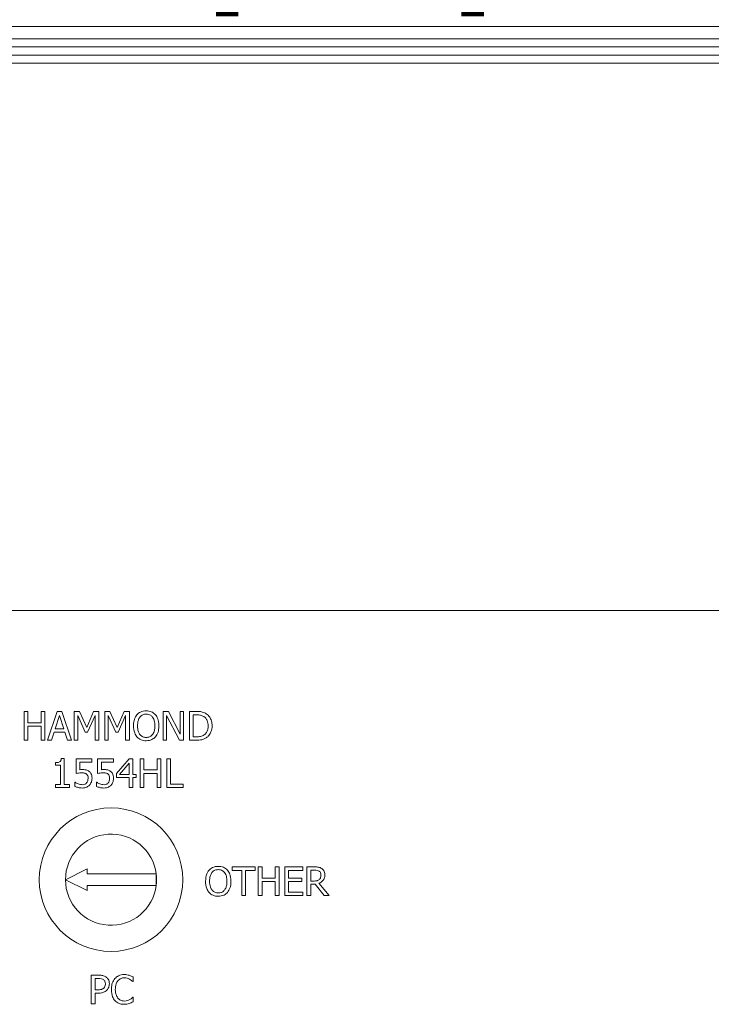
# Model space of a CAD drawing. Header units: millimetres. Extents: x 15 to 916, y 15 to 705.
# Tile 4 of 19: x 203 to 252, y 143 to 212. Entities that reach past the tile are written whole.
import ezdxf

# ---------------------------------------------------------------- set-up
doc = ezdxf.new("R2010")
doc.units = ezdxf.units.MM
doc.header["$LTSCALE"] = 3.333333
doc.layers.get('0').update_dxf_attribs({"lineweight": 25})
doc.layers.add('Dimension (ANSI)', color=7, linetype='Continuous', lineweight=9)
doc.layers.add('Visible (ANSI)', color=7, linetype='Continuous', lineweight=9)
doc.styles.add('Note Text (ANSI)', font='arial.ttf')
doc.dimstyles.new('Default - mm (ANSI)', dxfattribs={"dimscale": 3.333333, "dimtxt": 1.7, "dimasz": 2, "dimexe": 3.175, "dimexo": 1, "dimgap": 0.8, "dimtad": 0, "dimtih": 1, "dimtoh": 1, "dimrnd": 1e-08, "dimzin": 4, "dimdsep": 46, "dimtxsty": 'Note Text (ANSI)', "dimblk": 'Filled-1', "dimcen": 0.09, "dimdle": 10, "dimclrd": 256, "dimclre": 256, "dimclrt": 256, "dimadec": 1, "dimazin": 0, "dimtfac": 1.792941, "dimtofl": 0, "dimtmove": 0, "dimatfit": 3, "dimfxl": 1, "dimtolj": 1, "dimtzin": 0, "dimlwd": -1, "dimlwe": -1, "dimarcsym": 0})

# ---------------------------------------------------------------- blocks, each defined once
blk = doc.blocks.new('Filled-1')
at = {"color": 0}
for p, q in [((0, 0), (-1, 0.15)), ((-1, 0.15), (-1, -0.15)), ((-1, 0), (0, 0)), ((-1, -0.15), (0, 0))]:
    blk.add_line(p, q, dxfattribs=at)
at = {"color": 0, "flags": 128}
blk.add_lwpolyline([(-1, -0.15), (0, 0), (-1, 0.15), (-1, -0.15)], dxfattribs=at)
at = {"color": 0}
blk.add_solid([(-1, -0.15), (0, 0), (-1, 0.15), (-1, -0.15)], dxfattribs=at)
blk = doc.blocks.new('*D42')
at = {"layer": 'Defpoints', "color": 0, "transparency": 16777216}
for p in [(287.307, 236.996), (132.207, 205.621), (287.307, 205.621)]:
    blk.add_point(p, dxfattribs=at)
at = {"layer": 'Dimension (ANSI)', "transparency": 16777216}
for p, q in [((132.207, 208.955), (132.207, 247.579)), ((287.307, 208.955), (287.307, 247.579)), ((138.874, 236.996), (185.141, 236.996)), ((280.641, 236.996), (216.508, 236.996))]:
    blk.add_line(p, q, dxfattribs=at)
at = {"layer": 'Dimension (ANSI)', "transparency": 16777216, "xscale": 6.666666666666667, "yscale": 6.666666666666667, "zscale": 6.666666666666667, "rotation": 180}
blk.add_blockref('Filled-1', (132.207, 236.996), dxfattribs=at)
at = {"layer": 'Dimension (ANSI)', "transparency": 16777216, "xscale": 6.666666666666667, "yscale": 6.666666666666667, "zscale": 6.666666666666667}
blk.add_blockref('Filled-1', (287.307, 236.996), dxfattribs=at)
at = {"layer": 'Dimension (ANSI)', "transparency": 16777216, "attachment_point": 5, "style": 'Note Text (ANSI)'}
for s, insert, char_height in [('\\A1; 155.10', (200.824, 242.556), 5.66667), ('\\A1;[6.11]', (200.824, 230.698), 5.6667)]:
    blk.add_mtext(s, dxfattribs=dict(at, insert=insert, char_height=char_height))
blk = doc.blocks.new('*D43')
at = {"layer": 'Defpoints', "color": 0, "transparency": 16777216}
for p in [(296.757, 266.377), (122.757, 186.172), (296.757, 186.172)]:
    blk.add_point(p, dxfattribs=at)
at = {"layer": 'Dimension (ANSI)', "transparency": 16777216}
for p, q in [((122.757, 189.505), (122.757, 276.961)), ((296.757, 189.505), (296.757, 276.961)), ((129.424, 266.377), (184.436, 266.377)), ((290.091, 266.377), (215.803, 266.377))]:
    blk.add_line(p, q, dxfattribs=at)
at = {"layer": 'Dimension (ANSI)', "transparency": 16777216, "xscale": 6.666666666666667, "yscale": 6.666666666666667, "zscale": 6.666666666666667, "rotation": 180}
blk.add_blockref('Filled-1', (122.757, 266.377), dxfattribs=at)
at = {"layer": 'Dimension (ANSI)', "transparency": 16777216, "xscale": 6.666666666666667, "yscale": 6.666666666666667, "zscale": 6.666666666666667}
blk.add_blockref('Filled-1', (296.757, 266.377), dxfattribs=at)
at = {"layer": 'Dimension (ANSI)', "transparency": 16777216, "attachment_point": 5, "style": 'Note Text (ANSI)'}
for s, insert, char_height in [('\\A1; 174.00', (200.119, 271.937), 5.66667), ('\\A1;[6.85]', (200.119, 260.079), 5.6667)]:
    blk.add_mtext(s, dxfattribs=dict(at, insert=insert, char_height=char_height))
blk = doc.blocks.new('*D47')
at = {"layer": 'Defpoints', "color": 0, "transparency": 16777216}
for p in [(293.307, 250.864), (126.207, 195.121), (293.307, 195.121)]:
    blk.add_point(p, dxfattribs=at)
at = {"layer": 'Dimension (ANSI)', "transparency": 16777216}
for p, q in [((126.207, 198.455), (126.207, 261.447)), ((293.307, 198.455), (293.307, 261.447)), ((132.874, 250.864), (213.582, 250.864)), ((286.641, 250.864), (244.949, 250.864))]:
    blk.add_line(p, q, dxfattribs=at)
at = {"layer": 'Dimension (ANSI)', "transparency": 16777216, "xscale": 6.666666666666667, "yscale": 6.666666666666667, "zscale": 6.666666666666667, "rotation": 180}
blk.add_blockref('Filled-1', (126.207, 250.864), dxfattribs=at)
at = {"layer": 'Dimension (ANSI)', "transparency": 16777216, "xscale": 6.666666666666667, "yscale": 6.666666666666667, "zscale": 6.666666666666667}
blk.add_blockref('Filled-1', (293.307, 250.864), dxfattribs=at)
at = {"layer": 'Dimension (ANSI)', "transparency": 16777216, "attachment_point": 5, "style": 'Note Text (ANSI)'}
for s, insert, char_height in [('\\A1; 167.10', (229.265, 256.424), 5.66667), ('\\A1;[6.58]', (229.265, 244.566), 5.6667)]:
    blk.add_mtext(s, dxfattribs=dict(at, insert=insert, char_height=char_height))
blk = doc.blocks.new('*D48')
at = {"layer": 'Defpoints', "color": 0, "transparency": 16777216}
for p in [(143.757, 221.865), (143.757, 193.621), (275.757, 193.621)]:
    blk.add_point(p, dxfattribs=at)
at = {"layer": 'Dimension (ANSI)', "transparency": 16777216}
for p, q in [((143.757, 196.955), (143.757, 232.448)), ((275.757, 196.955), (275.757, 232.448)), ((150.424, 221.865), (210.717, 221.865)), ((269.091, 221.865), (242.084, 221.865))]:
    blk.add_line(p, q, dxfattribs=at)
at = {"layer": 'Dimension (ANSI)', "transparency": 16777216, "xscale": 6.666666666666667, "yscale": 6.666666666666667, "zscale": 6.666666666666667, "rotation": 180}
blk.add_blockref('Filled-1', (143.757, 221.865), dxfattribs=at)
at = {"layer": 'Dimension (ANSI)', "transparency": 16777216, "xscale": 6.666666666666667, "yscale": 6.666666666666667, "zscale": 6.666666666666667}
blk.add_blockref('Filled-1', (275.757, 221.865), dxfattribs=at)
at = {"layer": 'Dimension (ANSI)', "transparency": 16777216, "attachment_point": 5, "style": 'Note Text (ANSI)'}
for s, insert, char_height in [('\\A1; 132.00', (226.4, 227.426), 5.66667), ('\\A1;[5.20]', (226.4, 215.566), 5.6667)]:
    blk.add_mtext(s, dxfattribs=dict(at, insert=insert, char_height=char_height))
blk = doc.blocks.new('*D50')
at = {"layer": 'Defpoints', "color": 0, "transparency": 16777216}
for p in [(289.757, 170.496), (129.757, 151.621), (289.757, 151.621)]:
    blk.add_point(p, dxfattribs=at)
at = {"layer": 'Dimension (ANSI)', "transparency": 16777216}
for p, q in [((129.757, 154.955), (129.757, 181.08)), ((289.757, 154.955), (289.757, 181.08)), ((136.424, 170.496), (162.939, 170.496)), ((283.091, 170.496), (194.306, 170.496))]:
    blk.add_line(p, q, dxfattribs=at)
at = {"layer": 'Dimension (ANSI)', "transparency": 16777216, "xscale": 6.666666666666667, "yscale": 6.666666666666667, "zscale": 6.666666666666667, "rotation": 180}
blk.add_blockref('Filled-1', (129.757, 170.496), dxfattribs=at)
at = {"layer": 'Dimension (ANSI)', "transparency": 16777216, "xscale": 6.666666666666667, "yscale": 6.666666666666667, "zscale": 6.666666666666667}
blk.add_blockref('Filled-1', (289.757, 170.496), dxfattribs=at)
at = {"layer": 'Dimension (ANSI)', "transparency": 16777216, "attachment_point": 5, "style": 'Note Text (ANSI)'}
for s, insert, char_height in [('\\A1; 160.00', (178.622, 176.056), 5.66667), ('\\A1;[6.30]', (178.622, 164.198), 5.6667)]:
    blk.add_mtext(s, dxfattribs=dict(at, insert=insert, char_height=char_height))

msp = doc.modelspace()

# ---------------------------------------------------------------- linework, layer by layer
at = {"layer": 'Visible (ANSI)'}
for p, q in [((294.8079, 211.1888), (124.7064, 211.1888)), ((294.8079, 211.1714), (124.7064, 211.1714)), ((135.2069, 210.3214), (284.3074, 210.3214)), ((135.2069, 209.7687), (284.3074, 209.7687)), ((135.2069, 209.174), (284.3074, 209.174)), ((135.2069, 208.6214), (284.3074, 208.6214)), ((203.9573, 163.4564), (203.6915, 163.4564)), ((203.6915, 163.4564), (203.6915, 161.4564)), ((203.9573, 162.672), (203.9573, 163.4564)), ((205.1437, 163.4564), (204.8779, 163.4564)), ((204.8779, 163.4564), (204.8779, 162.672)), ((205.1437, 161.4564), (205.1437, 163.4564)), ((206.0076, 163.4564), (205.3333, 161.4564)), ((206.335, 163.4564), (206.0076, 163.4564)), ((207.0092, 161.4564), (206.335, 163.4564)), ((207.5619, 163.4564), (207.1988, 163.4564)), ((207.1988, 163.4564), (207.1988, 161.4564)), ((208.0611, 162.343), (207.5619, 163.4564)), ((208.544, 163.4564), (208.0611, 162.343)), ((208.9136, 163.4564), (208.544, 163.4564)), ((208.9136, 161.4564), (208.9136, 163.4564)), ((209.6818, 163.4564), (209.3188, 163.4564)), ((209.3188, 163.4564), (209.3188, 161.4564)), ((210.181, 162.343), (209.6818, 163.4564)), ((210.664, 163.4564), (210.181, 162.343)), ((211.0335, 163.4564), (210.664, 163.4564)), ((211.0335, 161.4564), (211.0335, 163.4564)), ((213.7628, 163.4564), (213.3852, 163.4564)), ((213.3852, 163.4564), (213.3852, 161.4564)), ((214.5684, 161.873), (213.7628, 163.4564)), ((214.8163, 163.4564), (214.5684, 163.4564)), ((214.5684, 163.4564), (214.5684, 161.873)), ((214.8163, 161.4564), (214.8163, 163.4564)), ((215.6769, 163.4564), (215.2215, 163.4564)), ((215.2215, 163.4564), (215.2215, 161.4564)), ((204.8779, 162.672), (203.9573, 162.672)), ((205.8568, 162.2425), (206.1648, 163.1842)), ((206.1648, 163.1842), (206.4744, 162.2425)), ((207.4468, 161.4564), (207.4468, 163.1793)), ((207.4468, 163.1793), (207.9638, 162.0075)), ((208.1259, 162.0075), (208.6478, 163.1793)), ((208.6478, 163.1793), (208.6478, 161.4564)), ((209.5667, 161.4564), (209.5667, 163.1793)), ((209.5667, 163.1793), (210.0838, 162.0075)), ((210.2458, 162.0075), (210.7677, 163.1793)), ((210.7677, 163.1793), (210.7677, 161.4564)), ((213.6332, 161.4564), (213.6332, 163.1809)), ((213.6332, 163.1809), (214.5181, 161.4564)), ((215.4873, 161.6866), (215.4873, 163.2263)), ((215.4873, 163.2263), (215.6899, 163.2263)), ((203.9573, 161.4564), (203.9573, 162.4354)), ((203.9573, 162.4354), (204.8779, 162.4354)), ((204.8779, 162.4354), (204.8779, 161.4564)), ((205.6024, 161.4564), (205.7839, 162.0156)), ((205.7839, 162.0156), (206.5473, 162.0156)), ((206.4744, 162.2425), (205.8568, 162.2425)), ((206.5473, 162.0156), (206.7288, 161.4564)), ((207.9638, 162.0075), (208.1259, 162.0075)), ((210.0838, 162.0075), (210.2458, 162.0075)), ((203.6915, 161.4564), (203.9573, 161.4564)), ((204.8779, 161.4564), (205.1437, 161.4564)), ((205.3333, 161.4564), (205.6024, 161.4564)), ((206.7288, 161.4564), (207.0092, 161.4564)), ((207.1988, 161.4564), (207.4468, 161.4564)), ((208.6478, 161.4564), (208.9136, 161.4564)), ((209.3188, 161.4564), (209.5667, 161.4564)), ((210.7677, 161.4564), (211.0335, 161.4564)), ((213.3852, 161.4564), (213.6332, 161.4564)), ((214.5181, 161.4564), (214.8163, 161.4564)), ((215.2215, 161.4564), (215.6818, 161.4564)), ((215.6899, 161.6866), (215.4873, 161.6866)), ((205.8755, 159.8912), (205.8755, 159.7081)), ((206.4962, 160.17), (206.2888, 160.17)), ((206.4962, 158.3677), (206.4962, 160.17)), ((208.4201, 160.1635), (207.3228, 160.1635)), ((207.3228, 160.1635), (207.3228, 159.1327)), ((207.5805, 159.3953), (207.5805, 159.9285)), ((207.5805, 159.9285), (208.4201, 159.9285)), ((208.4201, 159.9285), (208.4201, 160.1635)), ((209.9209, 160.1635), (208.8236, 160.1635)), ((208.8236, 160.1635), (208.8236, 159.1327)), ((209.0813, 159.3953), (209.0813, 159.9285)), ((209.0813, 159.9285), (209.9209, 159.9285)), ((209.9209, 159.9285), (209.9209, 160.1635)), ((211.023, 160.1635), (210.1283, 159.1327)), ((210.339, 159.0663), (211.0116, 159.8475)), ((211.0116, 159.8475), (211.0116, 159.0663)), ((211.2693, 160.1635), (211.023, 160.1635)), ((211.2693, 159.0663), (211.2693, 160.1635)), ((212.044, 160.1635), (211.7782, 160.1635)), ((211.7782, 160.1635), (211.7782, 158.1635)), ((212.044, 159.3791), (212.044, 160.1635)), ((213.2304, 160.1635), (212.9646, 160.1635)), ((212.9646, 160.1635), (212.9646, 159.3791)), ((213.2304, 158.1635), (213.2304, 160.1635)), ((213.6356, 160.1635), (213.6356, 158.1635)), ((213.9014, 160.1635), (213.6356, 160.1635)), ((213.9014, 158.4001), (213.9014, 160.1635)), ((205.8755, 159.7081), (206.2385, 159.7081)), ((206.2385, 159.7081), (206.2385, 158.3677)), ((212.9646, 159.3791), (212.044, 159.3791)), ((207.2596, 158.5184), (207.2402, 158.5184)), ((207.2402, 158.5184), (207.2402, 158.2348)), ((208.7604, 158.5184), (208.741, 158.5184)), ((208.741, 158.5184), (208.741, 158.2348)), ((210.1283, 159.1327), (210.1283, 158.8507)), ((210.1283, 158.8507), (211.0116, 158.8507)), ((211.0116, 159.0663), (210.339, 159.0663)), ((211.0116, 158.8507), (211.0116, 158.1635)), ((211.5076, 159.0663), (211.2693, 159.0663)), ((211.2693, 158.1635), (211.2693, 158.8507)), ((211.2693, 158.8507), (211.5076, 158.8507)), ((211.5076, 158.8507), (211.5076, 159.0663)), ((212.044, 158.1635), (212.044, 159.1424)), ((212.044, 159.1424), (212.9646, 159.1424)), ((212.9646, 159.1424), (212.9646, 158.1635)), ((205.8755, 158.3677), (205.8755, 158.1635)), ((206.2385, 158.3677), (205.8755, 158.3677)), ((205.8755, 158.1635), (206.8512, 158.1635)), ((206.8512, 158.3677), (206.4962, 158.3677)), ((206.8512, 158.1635), (206.8512, 158.3677)), ((211.0116, 158.1635), (211.2693, 158.1635)), ((211.7782, 158.1635), (212.044, 158.1635)), ((212.9646, 158.1635), (213.2304, 158.1635)), ((213.6356, 158.1635), (214.7944, 158.1635)), ((214.7944, 158.4001), (213.9014, 158.4001)), ((214.7944, 158.1635), (214.7944, 158.4001)), ((208.0822, 152.4832), (206.5822, 151.7332)), ((208.0822, 152.1332), (208.0822, 152.4832)), ((219.8098, 152.6214), (218.2021, 152.6214)), ((218.2021, 152.6214), (218.2021, 152.3847)), ((218.2021, 152.3847), (218.8731, 152.3847)), ((218.8731, 152.3847), (218.8731, 150.6214)), ((219.1389, 150.6214), (219.1389, 152.3847)), ((219.1389, 152.3847), (219.8098, 152.3847)), ((219.8098, 152.3847), (219.8098, 152.6214)), ((220.2782, 152.6214), (220.0124, 152.6214)), ((220.0124, 152.6214), (220.0124, 150.6214)), ((220.2782, 151.8369), (220.2782, 152.6214)), ((221.4646, 152.6214), (221.1988, 152.6214)), ((221.1988, 152.6214), (221.1988, 151.8369)), ((221.4646, 150.6214), (221.4646, 152.6214)), ((223.121, 152.6214), (221.8698, 152.6214)), ((221.8698, 152.6214), (221.8698, 150.6214)), ((222.1356, 151.8369), (222.1356, 152.3847)), ((222.1356, 152.3847), (223.121, 152.3847)), ((223.121, 152.3847), (223.121, 152.6214)), ((223.9282, 152.6214), (223.4128, 152.6214)), ((223.4128, 152.6214), (223.4128, 150.6214)), ((223.6786, 152.3912), (223.9427, 152.3912)), ((223.6786, 151.6392), (223.6786, 152.3912)), ((206.5822, 151.7332), (208.0822, 150.9832)), ((212.9069, 152.1332), (208.0822, 152.1332)), ((212.9069, 151.3332), (212.9069, 152.1332)), ((221.1988, 151.8369), (220.2782, 151.8369)), ((223.0546, 151.8369), (222.1356, 151.8369)), ((223.0546, 151.6003), (223.0546, 151.8369)), ((223.912, 151.6392), (223.6786, 151.6392)), ((208.0822, 150.9832), (208.0822, 151.3332)), ((208.0822, 151.3332), (212.9069, 151.3332)), ((220.2782, 150.6214), (220.2782, 151.6003)), ((220.2782, 151.6003), (221.1988, 151.6003)), ((221.1988, 151.6003), (221.1988, 150.6214)), ((222.1356, 150.858), (222.1356, 151.6003)), ((222.1356, 151.6003), (223.0546, 151.6003)), ((223.6786, 150.6214), (223.6786, 151.4171)), ((223.6786, 151.4171), (223.9833, 151.4171)), ((223.9833, 151.4171), (224.6154, 150.6214)), ((224.9606, 150.6214), (224.2491, 151.4917)), ((218.8731, 150.6214), (219.1389, 150.6214)), ((220.0124, 150.6214), (220.2782, 150.6214)), ((221.1988, 150.6214), (221.4646, 150.6214)), ((221.8698, 150.6214), (223.121, 150.6214)), ((223.121, 150.858), (222.1356, 150.858)), ((223.121, 150.6214), (223.121, 150.858)), ((223.4128, 150.6214), (223.6786, 150.6214)), ((224.6154, 150.6214), (224.9606, 150.6214)), ((208.3755, 145.0857), (208.3755, 143.0857)), ((208.8779, 145.0857), (208.3755, 145.0857)), ((208.6413, 144.8556), (208.8617, 144.8556)), ((208.6413, 144.0581), (208.6413, 144.8556)), ((211.2961, 144.6319), (211.2961, 144.9528)), ((211.275, 144.6319), (211.2961, 144.6319)), ((208.8228, 144.0581), (208.6413, 144.0581)), ((208.6413, 143.0857), (208.6413, 143.8312)), ((208.6413, 143.8312), (208.8666, 143.8312)), ((211.2961, 143.5395), (211.2766, 143.5395)), ((211.2961, 143.2218), (211.2961, 143.5395)), ((208.3755, 143.0857), (208.6413, 143.0857))]:
    msp.add_line(p, q, dxfattribs=at)
msp.add_circle((209.7572, 151.7332), 5, dxfattribs=at)
for start, end in [(7.237599, 180), (180, 352.762401), (352.762401, 7.237599)]:
    msp.add_arc((209.7572, 151.7332), 3.175, start, end, dxfattribs=at)
for points, knots in [([(212.2086, 163.4986), (212.1368, 163.4986), (212.0651, 163.492), (211.9289, 163.4627), (211.8656, 163.4412), (211.713, 163.3667), (211.633, 163.3052), (211.5651, 163.2279)], [-0.072370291, -0.072370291, -0.072370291, -0.072370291, -0.05097542, -0.05097542, -0.030860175, -0.030860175, 0, 0, 0, 0]), ([(212.8536, 163.2279), (212.8144, 163.2721), (212.7708, 163.3113), (212.6631, 163.3874), (212.6059, 163.4151), (212.4515, 163.4794), (212.3309, 163.4986), (212.2086, 163.4986)], [-0.061047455, -0.061047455, -0.061047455, -0.061047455, -0.050150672, -0.050150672, -0.036718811, -0.036718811, 0, 0, 0, 0]), ([(216.3933, 163.2976), (216.3103, 163.3522), (216.2154, 163.3891), (216.0686, 163.4276), (215.9462, 163.4564), (215.6769, 163.4564)], [-0.2333558, -0.2333558, -0.2333558, -0.2333558, -0.08076164, -0.08076164, 0, 0, 0, 0]), ([(216.7985, 162.4548), (216.7985, 162.5666), (216.7868, 162.6793), (216.7241, 162.9084), (216.6768, 162.9943), (216.5705, 163.1535), (216.4899, 163.2335), (216.3933, 163.2976)], [-0.077564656, -0.077564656, -0.077564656, -0.077564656, -0.057415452, -0.057415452, -0.034770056, -0.034770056, 0, 0, 0, 0]), ([(211.5651, 163.2279), (211.4841, 163.1309), (211.4268, 163.019), (211.3635, 162.8248), (211.3252, 162.6835), (211.3252, 162.4564)], [-0.17857997, -0.17857997, -0.17857997, -0.17857997, -0.06811594, -0.06811594, 0, 0, 0, 0]), ([(211.6024, 162.4564), (211.6024, 162.5609), (211.6115, 162.712), (211.6852, 162.9306), (211.719, 163.0005), (211.7661, 163.061)], [-0.069248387, -0.069248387, -0.069248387, -0.069248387, -0.022997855, -0.022997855, 0, 0, 0, 0]), ([(211.7661, 163.061), (211.7946, 163.0979), (211.8269, 163.1316), (211.9052, 163.1933), (211.9443, 163.2133), (212.0502, 163.2569), (212.1303, 163.2684), (212.2102, 163.2684)], [-0.043460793, -0.043460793, -0.043460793, -0.043460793, -0.034340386, -0.034340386, -0.023967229, -0.023967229, 0, 0, 0, 0]), ([(212.2102, 163.2684), (212.2623, 163.2684), (212.3142, 163.263), (212.4121, 163.2387), (212.4578, 163.2209), (212.5601, 163.1619), (212.6105, 163.116), (212.6526, 163.061)], [-0.051119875, -0.051119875, -0.051119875, -0.051119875, -0.035443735, -0.035443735, -0.020778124, -0.020778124, 0, 0, 0, 0]), ([(212.6526, 163.061), (212.7233, 162.9697), (212.757, 162.8657), (212.805, 162.6945), (212.8163, 162.5736), (212.8163, 162.4564)], [-0.053290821, -0.053290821, -0.053290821, -0.053290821, -0.03513355, -0.03513355, 0, 0, 0, 0]), ([(213.0935, 162.4564), (213.0935, 162.6827), (213.0545, 162.839), (212.9752, 163.051), (212.9236, 163.1459), (212.8536, 163.2279)], [-0.067922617, -0.067922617, -0.067922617, -0.067922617, -0.032359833, -0.032359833, 0, 0, 0, 0]), ([(215.6899, 163.2263), (215.8497, 163.2263), (215.9412, 163.2095), (216.0711, 163.179), (216.147, 163.1485), (216.2183, 163.1064)], [-0.040044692, -0.040044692, -0.040044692, -0.040044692, -0.024828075, -0.024828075, 0, 0, 0, 0]), ([(216.2183, 163.1064), (216.2724, 163.0732), (216.3202, 163.0327), (216.4024, 162.9347), (216.4346, 162.8792), (216.5052, 162.7061), (216.5214, 162.5805), (216.5214, 162.4581)], [-0.074991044, -0.074991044, -0.074991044, -0.074991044, -0.056023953, -0.056023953, -0.036735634, -0.036735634, 0, 0, 0, 0]), ([(211.3252, 162.4564), (211.3252, 162.2859), (211.3474, 162.1142), (211.4445, 161.8569), (211.4951, 161.7656), (211.5635, 161.6866)], [-0.082507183, -0.082507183, -0.082507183, -0.082507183, -0.031363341, -0.031363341, 0, 0, 0, 0]), ([(212.2102, 161.6445), (212.1662, 161.6445), (212.1224, 161.6484), (212.0388, 161.6658), (211.9997, 161.6785), (211.8982, 161.7262), (211.8428, 161.7686), (211.7312, 161.8916), (211.6907, 161.9698), (211.6174, 162.1748), (211.6024, 162.3194), (211.6024, 162.4564)], [-0.10466694, -0.10466694, -0.10466694, -0.10466694, -0.09355299, -0.09355299, -0.0830988, -0.0830988, -0.06519602, -0.06519602, -0.04110977, -0.04110977, 0, 0, 0, 0]), ([(212.8163, 162.4564), (212.8163, 162.3706), (212.8105, 162.2829), (212.7823, 162.126), (212.7622, 162.0544), (212.6889, 161.8913), (212.6377, 161.8326), (212.5522, 161.7487), (212.4974, 161.7117), (212.3636, 161.6567), (212.2876, 161.6445), (212.2102, 161.6445)], [-0.082974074, -0.082974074, -0.082974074, -0.082974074, -0.070125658, -0.070125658, -0.059150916, -0.059150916, -0.043396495, -0.043396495, -0.023213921, -0.023213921, 0, 0, 0, 0]), ([(212.8536, 161.6866), (212.8936, 161.7322), (212.9277, 161.7821), (212.9876, 161.8931), (213.0124, 161.954), (213.0642, 162.1197), (213.0935, 162.2629), (213.0935, 162.4564)], [-0.12572718, -0.12572718, -0.12572718, -0.12572718, -0.09318458, -0.09318458, -0.05807251, -0.05807251, 0, 0, 0, 0]), ([(216.5214, 162.4581), (216.5214, 162.3683), (216.5136, 162.2756), (216.478, 162.131), (216.4531, 162.0566), (216.3615, 161.9173), (216.3073, 161.8631), (216.2426, 161.8195)], [-0.090499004, -0.090499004, -0.090499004, -0.090499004, -0.05002413, -0.05002413, -0.023422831, -0.023422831, 0, 0, 0, 0]), ([(216.3901, 161.6169), (216.4624, 161.6647), (216.5252, 161.7228), (216.6403, 161.8668), (216.6861, 161.9501), (216.7744, 162.1635), (216.7985, 162.3075), (216.7985, 162.4548)], [-0.091463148, -0.091463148, -0.091463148, -0.091463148, -0.069253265, -0.069253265, -0.044202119, -0.044202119, 0, 0, 0, 0]), ([(211.5635, 161.6866), (211.6028, 161.6419), (211.6465, 161.6018), (211.7411, 161.5337), (211.7919, 161.5049), (211.9628, 161.4336), (212.0849, 161.4143), (212.2086, 161.4143)], [-0.074786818, -0.074786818, -0.074786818, -0.074786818, -0.055531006, -0.055531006, -0.037100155, -0.037100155, 0, 0, 0, 0]), ([(212.2086, 161.4143), (212.2799, 161.4143), (212.351, 161.4209), (212.486, 161.4497), (212.5511, 161.471), (212.7047, 161.5456), (212.7849, 161.6089), (212.8536, 161.6866)], [-0.072784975, -0.072784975, -0.072784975, -0.072784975, -0.051250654, -0.051250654, -0.031122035, -0.031122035, 0, 0, 0, 0]), ([(215.6818, 161.4564), (215.8083, 161.4564), (215.9567, 161.463), (216.1375, 161.5005), (216.2493, 161.5285), (216.3901, 161.6169)], [-0.16048053, -0.16048053, -0.16048053, -0.16048053, -0.04987598, -0.04987598, 0, 0, 0, 0]), ([(216.2426, 161.8195), (216.2065, 161.7942), (216.1682, 161.7727), (216.0708, 161.7307), (216.0228, 161.7197), (215.9001, 161.6937), (215.7921, 161.6866), (215.6899, 161.6866)], [-0.042464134, -0.042464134, -0.042464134, -0.042464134, -0.037561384, -0.037561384, -0.030664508, -0.030664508, 0, 0, 0, 0]), ([(206.2888, 160.17), (206.2866, 160.143), (206.2825, 160.1156), (206.2694, 160.0668), (206.2611, 160.0446), (206.2373, 160.002), (206.2216, 159.9824), (206.1908, 159.9569), (206.166, 159.9385), (206.0484, 159.8987), (205.9609, 159.8912), (205.8755, 159.8912)], [-0.13194726, -0.13194726, -0.13194726, -0.13194726, -0.10009493, -0.10009493, -0.07260228, -0.07260228, -0.04280576, -0.04280576, -0.02563477, -0.02563477, 0, 0, 0, 0]), ([(207.3228, 159.1327), (207.377, 159.1446), (207.4444, 159.1559), (207.5277, 159.1688), (207.6092, 159.1813), (207.7183, 159.1813)], [-0.093846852, -0.093846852, -0.093846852, -0.093846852, -0.032723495, -0.032723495, 0, 0, 0, 0]), ([(207.762, 159.4066), (207.7337, 159.4066), (207.7044, 159.4056), (207.6624, 159.4035), (207.6279, 159.4016), (207.5805, 159.3953)], [-0.04392599, -0.04392599, -0.04392599, -0.04392599, -0.014347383, -0.014347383, 0, 0, 0, 0]), ([(207.7183, 159.1813), (207.7998, 159.1813), (207.8826, 159.1713), (207.9835, 159.1335), (208.0167, 159.1146), (208.0457, 159.0889)], [-0.032308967, -0.032308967, -0.032308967, -0.032308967, -0.011599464, -0.011599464, 0, 0, 0, 0]), ([(208.2256, 159.2818), (208.1944, 159.3057), (208.1613, 159.3267), (208.0928, 159.3603), (208.0582, 159.373), (207.9872, 159.3898), (207.909, 159.4066), (207.762, 159.4066)], [-0.13769304, -0.13769304, -0.13769304, -0.13769304, -0.08954878, -0.08954878, -0.04408232, -0.04408232, 0, 0, 0, 0]), ([(208.4314, 158.7988), (208.4314, 158.8623), (208.4265, 158.9284), (208.4025, 159.035), (208.3865, 159.0832), (208.3226, 159.1927), (208.2789, 159.2416), (208.2256, 159.2818)], [-0.063020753, -0.063020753, -0.063020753, -0.063020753, -0.038036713, -0.038036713, -0.020048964, -0.020048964, 0, 0, 0, 0]), ([(208.8236, 159.1327), (208.8778, 159.1446), (208.9452, 159.1559), (209.0285, 159.1688), (209.11, 159.1813), (209.2191, 159.1813)], [-0.093846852, -0.093846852, -0.093846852, -0.093846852, -0.032723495, -0.032723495, 0, 0, 0, 0]), ([(209.2628, 159.4066), (209.2345, 159.4066), (209.2052, 159.4056), (209.1632, 159.4035), (209.1287, 159.4016), (209.0813, 159.3953)], [-0.04392599, -0.04392599, -0.04392599, -0.04392599, -0.014347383, -0.014347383, 0, 0, 0, 0]), ([(209.2191, 159.1813), (209.3006, 159.1813), (209.3834, 159.1713), (209.4843, 159.1335), (209.5175, 159.1146), (209.5465, 159.0889)], [-0.032308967, -0.032308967, -0.032308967, -0.032308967, -0.011599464, -0.011599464, 0, 0, 0, 0]), ([(209.7264, 159.2818), (209.6953, 159.3057), (209.6621, 159.3267), (209.5936, 159.3603), (209.559, 159.373), (209.488, 159.3898), (209.4098, 159.4066), (209.2628, 159.4066)], [-0.13769304, -0.13769304, -0.13769304, -0.13769304, -0.08954878, -0.08954878, -0.04408232, -0.04408232, 0, 0, 0, 0]), ([(209.9322, 158.7988), (209.9322, 158.8623), (209.9273, 158.9284), (209.9033, 159.035), (209.8873, 159.0832), (209.8234, 159.1927), (209.7797, 159.2416), (209.7264, 159.2818)], [-0.063020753, -0.063020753, -0.063020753, -0.063020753, -0.038036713, -0.038036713, -0.020048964, -0.020048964, 0, 0, 0, 0]), ([(207.4752, 158.4115), (207.4321, 158.4275), (207.389, 158.4458), (207.332, 158.4747), (207.2899, 158.4961), (207.2596, 158.5184)], [-0.040343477, -0.040343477, -0.040343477, -0.040343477, -0.011290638, -0.011290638, 0, 0, 0, 0]), ([(208.0457, 159.0889), (208.0643, 159.0736), (208.0809, 159.0561), (208.1145, 159.0104), (208.1254, 158.9864), (208.152, 158.9222), (208.1591, 158.8615), (208.1591, 158.8004)], [-0.027193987, -0.027193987, -0.027193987, -0.027193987, -0.023412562, -0.023412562, -0.018329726, -0.018329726, 0, 0, 0, 0]), ([(208.1591, 158.8004), (208.1591, 158.7033), (208.1431, 158.6436), (208.1154, 158.5608), (208.0908, 158.515), (208.057, 158.4747)], [-0.026209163, -0.026209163, -0.026209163, -0.026209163, -0.015792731, -0.015792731, 0, 0, 0, 0]), ([(208.2547, 158.3175), (208.3126, 158.3798), (208.3554, 158.4518), (208.4052, 158.5848), (208.4314, 158.6734), (208.4314, 158.7988)], [-0.09373237, -0.09373237, -0.09373237, -0.09373237, -0.037617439, -0.037617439, 0, 0, 0, 0]), ([(208.976, 158.4115), (208.9329, 158.4275), (208.8898, 158.4458), (208.8328, 158.4747), (208.7907, 158.4961), (208.7604, 158.5184)], [-0.040343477, -0.040343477, -0.040343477, -0.040343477, -0.011290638, -0.011290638, 0, 0, 0, 0]), ([(209.5465, 159.0889), (209.5652, 159.0736), (209.5817, 159.0561), (209.6153, 159.0104), (209.6263, 158.9864), (209.6528, 158.9222), (209.6599, 158.8615), (209.6599, 158.8004)], [-0.027193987, -0.027193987, -0.027193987, -0.027193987, -0.023412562, -0.023412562, -0.018329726, -0.018329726, 0, 0, 0, 0]), ([(209.6599, 158.8004), (209.6599, 158.7033), (209.6439, 158.6436), (209.6162, 158.5608), (209.5916, 158.515), (209.5578, 158.4747)], [-0.026209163, -0.026209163, -0.026209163, -0.026209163, -0.015792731, -0.015792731, 0, 0, 0, 0]), ([(209.7556, 158.3175), (209.8134, 158.3798), (209.8562, 158.4518), (209.906, 158.5848), (209.9322, 158.6734), (209.9322, 158.7988)], [-0.09373237, -0.09373237, -0.09373237, -0.09373237, -0.037617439, -0.037617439, 0, 0, 0, 0]), ([(207.2402, 158.2348), (207.3157, 158.1976), (207.3996, 158.1716), (207.5336, 158.1412), (207.6332, 158.1214), (207.7637, 158.1214)], [-0.10101295, -0.10101295, -0.10101295, -0.10101295, -0.03914495, -0.03914495, 0, 0, 0, 0]), ([(207.7685, 158.3531), (207.7192, 158.3531), (207.6683, 158.3572), (207.5711, 158.38), (207.5228, 158.3949), (207.4752, 158.4115)], [-0.029946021, -0.029946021, -0.029946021, -0.029946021, -0.015128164, -0.015128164, 0, 0, 0, 0]), ([(207.7637, 158.1214), (207.8201, 158.1214), (207.8764, 158.1266), (207.9679, 158.1464), (208.0197, 158.1607), (208.1457, 158.2218), (208.2048, 158.2637), (208.2547, 158.3175)], [-0.072365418, -0.072365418, -0.072365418, -0.072365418, -0.042010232, -0.042010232, -0.022015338, -0.022015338, 0, 0, 0, 0]), ([(208.057, 158.4747), (208.039, 158.4541), (208.019, 158.4357), (207.9746, 158.4045), (207.9509, 158.3919), (207.8991, 158.3721), (207.8446, 158.3531), (207.7685, 158.3531)], [-0.066319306, -0.066319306, -0.066319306, -0.066319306, -0.044419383, -0.044419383, -0.022813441, -0.022813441, 0, 0, 0, 0]), ([(208.741, 158.2348), (208.8165, 158.1976), (208.9004, 158.1716), (209.0344, 158.1412), (209.134, 158.1214), (209.2645, 158.1214)], [-0.10101295, -0.10101295, -0.10101295, -0.10101295, -0.03914495, -0.03914495, 0, 0, 0, 0]), ([(209.2693, 158.3531), (209.22, 158.3531), (209.1691, 158.3572), (209.0719, 158.38), (209.0236, 158.3949), (208.976, 158.4115)], [-0.029946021, -0.029946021, -0.029946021, -0.029946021, -0.015128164, -0.015128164, 0, 0, 0, 0]), ([(209.2645, 158.1214), (209.3209, 158.1214), (209.3772, 158.1266), (209.4687, 158.1464), (209.5205, 158.1607), (209.6465, 158.2218), (209.7056, 158.2637), (209.7556, 158.3175)], [-0.072365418, -0.072365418, -0.072365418, -0.072365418, -0.042010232, -0.042010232, -0.022015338, -0.022015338, 0, 0, 0, 0]), ([(209.5578, 158.4747), (209.5399, 158.4541), (209.5198, 158.4357), (209.4754, 158.4045), (209.4517, 158.3919), (209.3999, 158.3721), (209.3454, 158.3531), (209.2693, 158.3531)], [-0.066319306, -0.066319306, -0.066319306, -0.066319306, -0.044419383, -0.044419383, -0.022813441, -0.022813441, 0, 0, 0, 0]), ([(216.5862, 152.3928), (216.5052, 152.2958), (216.4479, 152.184), (216.3845, 151.9897), (216.3463, 151.8484), (216.3463, 151.6214)], [-0.17857997, -0.17857997, -0.17857997, -0.17857997, -0.06811594, -0.06811594, 0, 0, 0, 0]), ([(217.2296, 152.6635), (217.1578, 152.6635), (217.0862, 152.6569), (216.95, 152.6276), (216.8867, 152.6061), (216.734, 152.5316), (216.6541, 152.4701), (216.5862, 152.3928)], [-0.072370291, -0.072370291, -0.072370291, -0.072370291, -0.05097542, -0.05097542, -0.030860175, -0.030860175, 0, 0, 0, 0]), ([(216.7872, 152.2259), (216.8157, 152.2628), (216.8479, 152.2965), (216.9263, 152.3582), (216.9654, 152.3782), (217.0713, 152.4218), (217.1514, 152.4334), (217.2312, 152.4334)], [-0.043460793, -0.043460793, -0.043460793, -0.043460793, -0.034340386, -0.034340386, -0.023967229, -0.023967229, 0, 0, 0, 0]), ([(217.8747, 152.3928), (217.8355, 152.437), (217.7918, 152.4762), (217.6842, 152.5523), (217.627, 152.58), (217.4726, 152.6443), (217.352, 152.6635), (217.2296, 152.6635)], [-0.061047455, -0.061047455, -0.061047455, -0.061047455, -0.050150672, -0.050150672, -0.036718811, -0.036718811, 0, 0, 0, 0]), ([(217.2312, 152.4334), (217.2834, 152.4334), (217.3353, 152.4279), (217.4332, 152.4036), (217.4788, 152.3858), (217.5812, 152.3268), (217.6316, 152.2809), (217.6737, 152.2259)], [-0.051119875, -0.051119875, -0.051119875, -0.051119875, -0.035443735, -0.035443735, -0.020778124, -0.020778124, 0, 0, 0, 0]), ([(218.1145, 151.6214), (218.1145, 151.8476), (218.0756, 152.0039), (217.9963, 152.2159), (217.9447, 152.3108), (217.8747, 152.3928)], [-0.067922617, -0.067922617, -0.067922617, -0.067922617, -0.032359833, -0.032359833, 0, 0, 0, 0]), ([(224.4371, 152.516), (224.4029, 152.5381), (224.367, 152.5569), (224.2924, 152.5861), (224.2547, 152.5965), (224.121, 152.618), (224.0243, 152.6214), (223.9282, 152.6214)], [-0.052837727, -0.052837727, -0.052837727, -0.052837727, -0.040637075, -0.040637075, -0.028828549, -0.028828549, 0, 0, 0, 0]), ([(223.9427, 152.3912), (223.9875, 152.3912), (224.0702, 152.3893), (224.1824, 152.3635), (224.2234, 152.3474), (224.2604, 152.3231)], [-0.034541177, -0.034541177, -0.034541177, -0.034541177, -0.013275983, -0.013275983, 0, 0, 0, 0]), ([(224.2604, 152.3231), (224.2829, 152.308), (224.3031, 152.2901), (224.3403, 152.245), (224.3525, 152.2213), (224.3795, 152.1559), (224.3868, 152.1067), (224.3868, 152.0573)], [-0.026782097, -0.026782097, -0.026782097, -0.026782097, -0.021228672, -0.021228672, -0.014815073, -0.014815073, 0, 0, 0, 0]), ([(224.664, 152.0784), (224.664, 152.1343), (224.6582, 152.1911), (224.6324, 152.2833), (224.6149, 152.3277), (224.5427, 152.433), (224.4943, 152.4791), (224.4371, 152.516)], [-0.063439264, -0.063439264, -0.063439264, -0.063439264, -0.038321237, -0.038321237, -0.020422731, -0.020422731, 0, 0, 0, 0]), ([(216.3463, 151.6214), (216.3463, 151.4508), (216.3685, 151.2791), (216.4656, 151.0219), (216.5161, 150.9305), (216.5846, 150.8515)], [-0.082507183, -0.082507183, -0.082507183, -0.082507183, -0.031363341, -0.031363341, 0, 0, 0, 0]), ([(216.6235, 151.6214), (216.6235, 151.7258), (216.6326, 151.8769), (216.7062, 152.0955), (216.7401, 152.1654), (216.7872, 152.2259)], [-0.069248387, -0.069248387, -0.069248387, -0.069248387, -0.022997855, -0.022997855, 0, 0, 0, 0]), ([(217.2312, 150.8094), (217.1873, 150.8094), (217.1434, 150.8133), (217.0599, 150.8307), (217.0208, 150.8435), (216.9192, 150.8911), (216.8639, 150.9335), (216.7523, 151.0565), (216.7118, 151.1347), (216.6385, 151.3397), (216.6235, 151.4843), (216.6235, 151.6214)], [-0.10466694, -0.10466694, -0.10466694, -0.10466694, -0.09355299, -0.09355299, -0.0830988, -0.0830988, -0.06519602, -0.06519602, -0.04110977, -0.04110977, 0, 0, 0, 0]), ([(217.8374, 151.6214), (217.8374, 151.5355), (217.8315, 151.4478), (217.8034, 151.291), (217.7833, 151.2193), (217.7099, 151.0562), (217.6588, 150.9975), (217.5733, 150.9136), (217.5185, 150.8766), (217.3847, 150.8216), (217.3086, 150.8094), (217.2312, 150.8094)], [-0.082974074, -0.082974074, -0.082974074, -0.082974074, -0.070125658, -0.070125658, -0.059150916, -0.059150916, -0.043396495, -0.043396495, -0.023213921, -0.023213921, 0, 0, 0, 0]), ([(217.6737, 152.2259), (217.7444, 152.1346), (217.7781, 152.0306), (217.8261, 151.8594), (217.8374, 151.7385), (217.8374, 151.6214)], [-0.053290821, -0.053290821, -0.053290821, -0.053290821, -0.03513355, -0.03513355, 0, 0, 0, 0]), ([(217.8747, 150.8515), (217.9147, 150.8971), (217.9488, 150.9471), (218.0087, 151.058), (218.0334, 151.1189), (218.0853, 151.2846), (218.1145, 151.4278), (218.1145, 151.6214)], [-0.12572718, -0.12572718, -0.12572718, -0.12572718, -0.09318458, -0.09318458, -0.05807251, -0.05807251, 0, 0, 0, 0]), ([(224.2734, 151.7429), (224.2525, 151.722), (224.2291, 151.7045), (224.1657, 151.6703), (224.1323, 151.6625), (224.0515, 151.6446), (223.9806, 151.6392), (223.912, 151.6392)], [-0.027743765, -0.027743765, -0.027743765, -0.027743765, -0.024814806, -0.024814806, -0.020603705, -0.020603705, 0, 0, 0, 0]), ([(224.2491, 151.4917), (224.2984, 151.5101), (224.3457, 151.5331), (224.4322, 151.5885), (224.4707, 151.62), (224.5735, 151.7275), (224.605, 151.7948), (224.6513, 151.9086), (224.664, 151.9932), (224.664, 152.0784)], [-0.04856072, -0.04856072, -0.04856072, -0.04856072, -0.042549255, -0.042549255, -0.036831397, -0.036831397, -0.025570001, -0.025570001, 0, 0, 0, 0]), ([(224.3868, 152.0573), (224.3868, 152.0198), (224.3841, 151.9818), (224.3706, 151.9077), (224.3608, 151.8766), (224.331, 151.8093), (224.3058, 151.7735), (224.2734, 151.7429)], [-0.030740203, -0.030740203, -0.030740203, -0.030740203, -0.022085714, -0.022085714, -0.013379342, -0.013379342, 0, 0, 0, 0]), ([(216.5846, 150.8515), (216.6239, 150.8068), (216.6675, 150.7667), (216.7621, 150.6986), (216.813, 150.6698), (216.9839, 150.5985), (217.106, 150.5792), (217.2296, 150.5792)], [-0.074786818, -0.074786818, -0.074786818, -0.074786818, -0.055531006, -0.055531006, -0.037100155, -0.037100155, 0, 0, 0, 0]), ([(217.2296, 150.5792), (217.301, 150.5792), (217.3721, 150.5858), (217.5071, 150.6146), (217.5721, 150.6359), (217.7258, 150.7105), (217.806, 150.7738), (217.8747, 150.8515)], [-0.072784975, -0.072784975, -0.072784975, -0.072784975, -0.051250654, -0.051250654, -0.031122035, -0.031122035, 0, 0, 0, 0]), ([(208.8617, 144.8556), (208.919, 144.8556), (209.0108, 144.8529), (209.1333, 144.8241), (209.178, 144.8062), (209.2183, 144.7794)], [-0.037759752, -0.037759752, -0.037759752, -0.037759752, -0.014521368, -0.014521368, 0, 0, 0, 0]), ([(209.4014, 144.9609), (209.3347, 145.0073), (209.2602, 145.038), (209.1155, 145.0718), (209.0207, 145.0857), (208.8779, 145.0857)], [-0.094602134, -0.094602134, -0.094602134, -0.094602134, -0.042823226, -0.042823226, 0, 0, 0, 0]), ([(209.2183, 144.7794), (209.2441, 144.7622), (209.2672, 144.7418), (209.3065, 144.6942), (209.3217, 144.6683), (209.3547, 144.5877), (209.3625, 144.5309), (209.3625, 144.4747)], [-0.035444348, -0.035444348, -0.035444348, -0.035444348, -0.026097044, -0.026097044, -0.016870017, -0.016870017, 0, 0, 0, 0]), ([(209.6397, 144.4828), (209.6397, 144.543), (209.6335, 144.6038), (209.6073, 144.7012), (209.5891, 144.7514), (209.5128, 144.8686), (209.462, 144.9196), (209.4014, 144.9609)], [-0.071522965, -0.071522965, -0.071522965, -0.071522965, -0.041960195, -0.041960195, -0.021999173, -0.021999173, 0, 0, 0, 0]), ([(210.0286, 144.8458), (209.9448, 144.7508), (209.8842, 144.6415), (209.8182, 144.4491), (209.7791, 144.3108), (209.7791, 144.0841)], [-0.18038906, -0.18038906, -0.18038906, -0.18038906, -0.06801303, -0.06801303, 0, 0, 0, 0]), ([(210.6786, 145.1214), (210.6081, 145.1214), (210.5378, 145.115), (210.4041, 145.0866), (210.3421, 145.0659), (210.1849, 144.9906), (210.1005, 144.9265), (210.0286, 144.8458)], [-0.073492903, -0.073492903, -0.073492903, -0.073492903, -0.052303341, -0.052303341, -0.032407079, -0.032407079, 0, 0, 0, 0]), ([(210.2345, 144.6886), (210.2647, 144.724), (210.2984, 144.7559), (210.3726, 144.8105), (210.4121, 144.8328), (210.5252, 144.8801), (210.5996, 144.8945), (210.6769, 144.8945)], [-0.050614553, -0.050614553, -0.050614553, -0.050614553, -0.036760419, -0.036760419, -0.023189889, -0.023189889, 0, 0, 0, 0]), ([(210.6769, 144.8945), (210.746, 144.8945), (210.8173, 144.8874), (210.9157, 144.8582), (210.9783, 144.8383), (211.0497, 144.7988)], [-0.075079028, -0.075079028, -0.075079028, -0.075079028, -0.024472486, -0.024472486, 0, 0, 0, 0]), ([(211.0303, 145.0695), (210.9772, 145.0856), (210.9221, 145.0977), (210.8394, 145.1114), (210.7745, 145.1214), (210.6786, 145.1214)], [-0.085152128, -0.085152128, -0.085152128, -0.085152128, -0.028781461, -0.028781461, 0, 0, 0, 0]), ([(211.2961, 144.9528), (211.2523, 144.9763), (211.2077, 144.9982), (211.1392, 145.0288), (211.0909, 145.0498), (211.0303, 145.0695)], [-0.056525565, -0.056525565, -0.056525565, -0.056525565, -0.019120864, -0.019120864, 0, 0, 0, 0]), ([(211.0497, 144.7988), (211.0962, 144.7732), (211.1433, 144.7434), (211.215, 144.6844), (211.2455, 144.6587), (211.275, 144.6319)], [-0.027878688, -0.027878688, -0.027878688, -0.027878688, -0.011954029, -0.011954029, 0, 0, 0, 0]), ([(209.2491, 144.1781), (209.2274, 144.1553), (209.2028, 144.1362), (209.1379, 144.099), (209.1031, 144.0889), (209.0083, 144.0642), (208.9139, 144.0581), (208.8228, 144.0581)], [-0.038799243, -0.038799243, -0.038799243, -0.038799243, -0.03397428, -0.03397428, -0.027327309, -0.027327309, 0, 0, 0, 0]), ([(209.3625, 144.4747), (209.3625, 144.3924), (209.348, 144.3377), (209.3132, 144.2536), (209.2843, 144.2133), (209.2491, 144.1781)], [-0.027321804, -0.027321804, -0.027321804, -0.027321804, -0.014954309, -0.014954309, 0, 0, 0, 0]), ([(209.4646, 144.0387), (209.4924, 144.066), (209.5169, 144.096), (209.5603, 144.1626), (209.5786, 144.1987), (209.617, 144.2958), (209.6397, 144.3777), (209.6397, 144.4828)], [-0.070780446, -0.070780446, -0.070780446, -0.070780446, -0.051542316, -0.051542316, -0.031523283, -0.031523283, 0, 0, 0, 0]), ([(209.7791, 144.0841), (209.7791, 143.8688), (209.8146, 143.7032), (209.9089, 143.4746), (209.9611, 143.3874), (210.0303, 143.3126)], [-0.07419856, -0.07419856, -0.07419856, -0.07419856, -0.030578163, -0.030578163, 0, 0, 0, 0]), ([(210.0562, 144.0841), (210.0562, 144.2032), (210.0696, 144.3447), (210.1476, 144.5574), (210.1844, 144.6279), (210.2345, 144.6886)], [-0.06796298, -0.06796298, -0.06796298, -0.06796298, -0.023623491, -0.023623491, 0, 0, 0, 0]), ([(210.241, 143.4795), (210.1793, 143.5529), (210.1359, 143.6391), (210.0883, 143.782), (210.0562, 143.8926), (210.0562, 144.0841)], [-0.15770634, -0.15770634, -0.15770634, -0.15770634, -0.05744758, -0.05744758, 0, 0, 0, 0]), ([(208.8666, 143.8312), (209.0689, 143.8312), (209.1788, 143.8666), (209.3242, 143.9257), (209.3995, 143.9746), (209.4646, 144.0387)], [-0.047098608, -0.047098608, -0.047098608, -0.047098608, -0.027421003, -0.027421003, 0, 0, 0, 0]), ([(210.6769, 143.2802), (210.631, 143.2802), (210.5856, 143.2852), (210.4886, 143.3079), (210.4456, 143.3258), (210.3467, 143.376), (210.2896, 143.4225), (210.241, 143.4795)], [-0.042506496, -0.042506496, -0.042506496, -0.042506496, -0.03327585, -0.03327585, -0.022476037, -0.022476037, 0, 0, 0, 0]), ([(211.2766, 143.5395), (211.2516, 143.5145), (211.2188, 143.4869), (211.1763, 143.4527), (211.1357, 143.4203), (211.0643, 143.3791)], [-0.068968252, -0.068968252, -0.068968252, -0.068968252, -0.024746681, -0.024746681, 0, 0, 0, 0]), ([(210.0303, 143.3126), (210.0697, 143.2695), (210.1133, 143.231), (210.2093, 143.1645), (210.2605, 143.1373), (210.3984, 143.0823), (210.5157, 143.05), (210.6737, 143.05)], [-0.10878523, -0.10878523, -0.10878523, -0.10878523, -0.07805853, -0.07805853, -0.04739117, -0.04739117, 0, 0, 0, 0]), ([(210.6737, 143.05), (210.741, 143.05), (210.8111, 143.0535), (210.9231, 143.0754), (210.9772, 143.0907), (211.0303, 143.1084)], [-0.034244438, -0.034244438, -0.034244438, -0.034244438, -0.016787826, -0.016787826, 0, 0, 0, 0]), ([(211.0643, 143.3791), (211.0096, 143.3488), (210.9501, 143.3259), (210.8599, 143.2998), (210.7876, 143.2802), (210.6769, 143.2802)], [-0.099342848, -0.099342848, -0.099342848, -0.099342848, -0.033183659, -0.033183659, 0, 0, 0, 0]), ([(211.0303, 143.1084), (211.0771, 143.1231), (211.127, 143.1412), (211.2127, 143.1828), (211.2543, 143.2025), (211.2961, 143.2218)], [-0.028579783, -0.028579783, -0.028579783, -0.028579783, -0.013810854, -0.013810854, 0, 0, 0, 0])]:
    msp.add_open_spline(points, degree=3, knots=knots, dxfattribs=at)

# ---------------------------------------------------------------- dimensions: what is measured, and where the dimension line sits
at = {"layer": 'Dimension (ANSI)'}
for base, p1, p2, text, picture, middle in [((296.7572, 266.3773), (122.7572, 186.1717), (296.7572, 186.1717), ' <>\\X[6.85]', '*D43', (200.1192, 266.3773)), ((293.3072, 250.864), (126.2072, 195.1214), (293.3072, 195.1214), ' <>\\X[6.58]', '*D47', (229.2654, 250.864)), ((287.3072, 236.9961), (132.2072, 205.6215), (287.3072, 205.6215), ' <>\\X[6.11]', '*D42', (200.8243, 236.9961)), ((143.7572, 221.8646), (275.7572, 193.6214), (143.7572, 193.6214), ' <>\\X[5.20]', '*D48', (226.4001, 221.8646)), ((289.7572, 170.4964), (129.7572, 151.6214), (289.7572, 151.6214), ' <>\\X[6.30]', '*D50', (178.6224, 170.4964))]:
    dim = msp.add_linear_dim(base=base, p1=p1, p2=p2, angle=180, text=text, dimstyle='Default - mm (ANSI)', override={"dimgap": 0.8, "dimtih": 0, "dimtoh": 0, "dimdec": 2, "dimpost": '\\X', "dimtol": 0, "dimlim": 0, "dimtp": 0, "dimtm": 0, "dimtdec": 2, "dimatfit": 1}, dxfattribs=at)
    dim.commit()
    dim.dimension.update_dxf_attribs({"geometry": picture, "text_midpoint": middle, "dimtype": 160})

doc.saveas('drawing.dxf')
